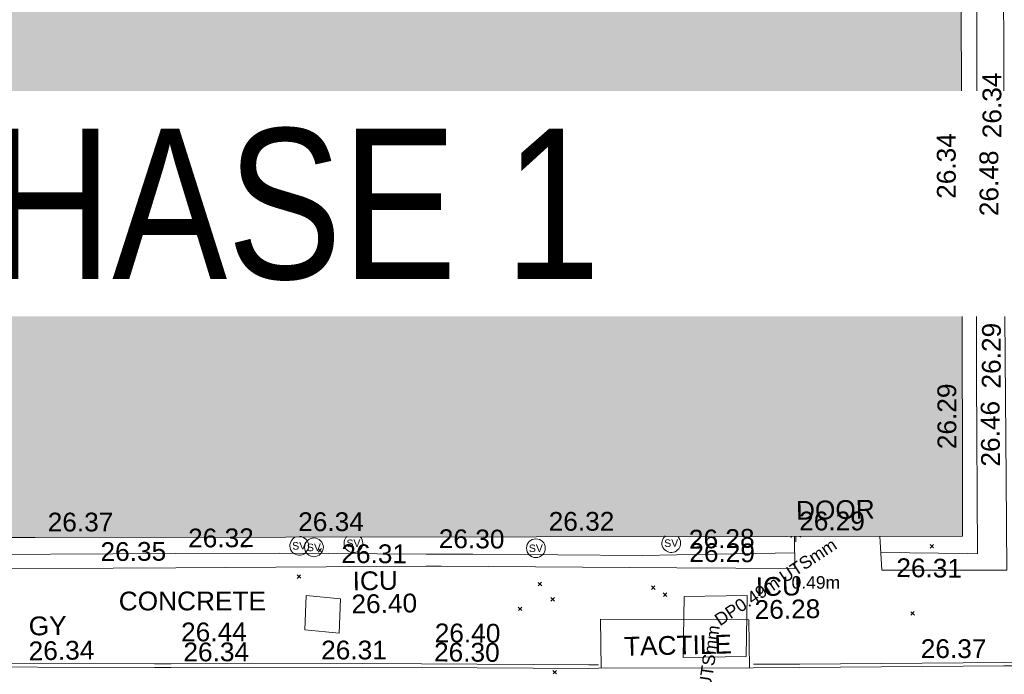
# Model space of a CAD drawing. Header units: millimetres. Extents: x -290717 to 520720, y -103372 to 287762.
# Tile 231 of 256: x 37369 to 57022, y -2553 to 10522. Entities that reach past the tile are written whole.
import ezdxf

# ---------------------------------------------------------------- set-up
doc = ezdxf.new("R2010")
doc.units = ezdxf.units.MM
doc.linetypes.add('IMPORT-UG_ELEC_LV_QLB2 _2_', pattern=[2700, 1500, -300.0000000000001, 0, -250, 150, -300.0000000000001, 0, -200])
doc.linetypes.add('IMPORT-UG_ELEC_STREET LIGHTING_QLB2 _2_', pattern=[2700, 1500, -300.0000000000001, 0, -250, 150, -300.0000000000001, 0, -200])
for name, color, linetype, lineweight, true_color in [('00_TOPO_LEVEL_FLOOR', 7, 'Continuous', 9, 0x666666), ('00_TOPO_SERV_STOP_VALVE', 7, 'Continuous', 9, 0x666666), ('00_UAV_BUILDING_OUTLINE', 5, 'Continuous', 9, 0x0000ff), ('00_UAV_CONCRETE', 9, 'Continuous', 9, 0x808080), ('00_UAV_INT_DOOR', 7, 'Continuous', 9, 0x7f4f3f), ('00_UAV_KERB_BOTTOM', 1, 'Continuous', 9, 0xff0000), ('00_UAV_KERB_TOP', 7, 'Continuous', 9, 0xa500a5), ('00_UAV_ROAD_MARKING_YELLOW_CONTINUOUS', 40, 'Continuous', 9, 0xffbf00), ('00_UAV_SERV_GULLY', 7, 'Continuous', 9, 0x5252a5), ('00_UAV_SERV_IC', 5, 'Continuous', 9, 0x0000ff), ('12333-PUM-2D-U-0001-C01 - Rev2_REVIT IMPORT_dwg', 7, 'Continuous', 9, 0x767676), ('A_RHA_Line', 7, 'Continuous', 9, 0x00a600), ('PUM-ELECTRIC-LV-QLB2', 1, 'IMPORT-UG_ELEC_LV_QLB2 _2_', 9, 0xff0000)]:
    doc.layers.add(name, color=color, linetype=linetype, lineweight=lineweight, true_color=true_color)
for name, color, linetype, lineweight in [('00_UAV_ROAD_EDGE', 7, 'Continuous', 9), ('00_UAV_SURFACE', 7, 'Continuous', 9), ('00_UAV_SURVEY_TEXT', 7, 'Continuous', 9), ('A_RHA_Detail', 7, 'Continuous', 9), ('A_RHA_Text', 7, 'Continuous', 9), ('GEN-TEXT', 7, 'Continuous', 9)]:
    doc.layers.add(name, color=color, linetype=linetype, lineweight=lineweight)
doc.styles.add('Arial Narrow', font='ARIALN.TTF', dxfattribs={"height": 3000})
doc.styles.add('Arial_1', font='arial.ttf', dxfattribs={"height": 250})
doc.styles.add('Swis721 Lt BT', font='swissl.ttf', dxfattribs={"height": 399.9999999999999})
doc.styles.add('Swis721 Lt BT_2', font='swissl.ttf', dxfattribs={"height": 375})

# ---------------------------------------------------------------- blocks, each defined once
blk = doc.blocks.new('12333-PUM-2D-U-0001-C01 - Rev2_REVIT IMPORT_dwg_MSL_Sluice_Valve_SYM-V119-Site Location Plan Existing')
at = {"layer": '00_TOPO_SERV_STOP_VALVE', "color": 254, "true_color": 0xcccccc}
for radius, start, end in [(500.0000000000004, 129.1034945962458, 359.9999999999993), (500.0000000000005, 359.9999999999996, 44.65670137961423)]:
    blk.add_arc((0, 0), radius, start, end, dxfattribs=at)
at = {"layer": '00_TOPO_SERV_STOP_VALVE', "insert": (0, 198.9876086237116), "char_height": 399.9999999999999, "width": 785.1100955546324, "attachment_point": 2, "line_spacing_factor": 1.005061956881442, "style": 'Swis721 Lt BT'}
blk.add_mtext('SV', dxfattribs=at)
blk = doc.blocks.new('12333-PUM-2D-U-0001-C01 - Rev2_REVIT IMPORT_dwg_MSL_Sluice_Valve_SYM-2077246-Site Location Plan Existing')
at = {"layer": '00_TOPO_SERV_STOP_VALVE', "color": 254, "true_color": 0xcccccc}
blk.add_circle((0, 0), 500.0000000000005, dxfattribs=at)
at = {"layer": '00_TOPO_SERV_STOP_VALVE', "insert": (0, 198.9876086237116), "char_height": 399.9999999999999, "width": 785.1100955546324, "attachment_point": 2, "line_spacing_factor": 1.005061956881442, "style": 'Swis721 Lt BT'}
blk.add_mtext('SV', dxfattribs=at)
blk = doc.blocks.new('12333-PUM-2D-U-0001-C01 - Rev2_REVIT IMPORT_dwg_MSL_Sluice_Valve_SYM-V120-Site Location Plan Existing')
at = {"layer": '00_TOPO_SERV_STOP_VALVE', "color": 254, "true_color": 0xcccccc}
for radius, start, end in [(500.0000000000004, 132.2070050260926, 359.9999999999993), (500.0000000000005, 359.9999999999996, 42.44873509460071)]:
    blk.add_arc((0, 0), radius, start, end, dxfattribs=at)
at = {"layer": '00_TOPO_SERV_STOP_VALVE', "insert": (0, 198.9876086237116), "char_height": 399.9999999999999, "width": 785.1100955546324, "attachment_point": 2, "line_spacing_factor": 1.005061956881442, "style": 'Swis721 Lt BT'}
blk.add_mtext('SV', dxfattribs=at)
blk = doc.blocks.new('12333-PUM-2D-U-0001-C01 - Rev2_REVIT IMPORT_dwg_MSL_Sluice_Valve_SYM-V121-Site Location Plan Existing')
at = {"layer": '00_TOPO_SERV_STOP_VALVE', "color": 254, "true_color": 0xcccccc}
for radius, start, end in [(500.0000000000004, 107.6690569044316, 359.9999999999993), (500.0000000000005, 359.9999999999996, 88.06324389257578)]:
    blk.add_arc((0, 0), radius, start, end, dxfattribs=at)
at = {"layer": '00_TOPO_SERV_STOP_VALVE', "insert": (0, 198.9876086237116), "char_height": 399.9999999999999, "width": 785.1100955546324, "attachment_point": 2, "line_spacing_factor": 1.005061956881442, "style": 'Swis721 Lt BT'}
blk.add_mtext('SV', dxfattribs=at)
blk = doc.blocks.new('12333-PUM-2D-U-0001-C01 - Rev2_REVIT IMPORT_dwg_MSL_FLlvl_SYM-V151-Site Location Plan Existing')
at = {"layer": '00_TOPO_LEVEL_FLOOR', "color": 254, "true_color": 0xcccccc}
blk.add_line((38.92611017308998, 0), (29.74710614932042, 0), dxfattribs=at)
blk = doc.blocks.new('12333-PUM-2D-U-0001-C01 - Rev2_REVIT IMPORT_dwg_MSL_FLlvl_SYM-V162-Site Location Plan Existing')
at = {"layer": '00_TOPO_LEVEL_FLOOR', "color": 254, "true_color": 0xcccccc}
blk.add_line((1.732587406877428e-11, -38.92611017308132), (8.662937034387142e-12, -16.79989051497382), dxfattribs=at)
blk = doc.blocks.new('12333-PUM-2D-U-0001-C01 - Rev2_REVIT IMPORT_dwg_MSL_Node_Linework-V186-Site Location Plan Existing')
at = {"layer": '00_UAV_INT_DOOR', "color": 9, "true_color": 0xd4c4bf}
for p, q in [((-429.8995779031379, -429.8995779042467), (-530.3860888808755, -530.3860888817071)), ((530.3860888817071, -530.3860888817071), (443.9196760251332, -443.9196760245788))]:
    blk.add_line(p, q, dxfattribs=at)
blk = doc.blocks.new('12333-PUM-2D-U-0001-C01 - Rev2_REVIT IMPORT_dwg_MGS62954_T2_Galway_ITM_3d_Rev1-2077680-Site Location Plan Existing')
at = {"layer": '00_UAV_CONCRETE', "color": 254, "true_color": 0xcccccc, "flags": 128}
for points in [[(533956493.1907822, 725554673.9320065), (533956520.6665001, 725553999.2555), (533959013.6665001, 725553955.2555001), (533959031.6478056, 725555775.3232448), (533959063.6665001, 725559016.2555001), (533959087.8507637, 725560774.8975872), (533959156.6026078, 725565774.4248832), (533959166.6665, 725566506.2555001)], [(533917432.5323352, 725554706.6849668), (533922431.584749, 725554610.3104591), (533923928.09, 725554581.4600002), (533927430.559494, 725554510.4473077), (533929600.09, 725554466.4600002), (533932429.7616088, 725554422.8559769), (533936998.09, 725554352.4600002), (533937429.1784731, 725554347.5968913), (533942428.7538965, 725554291.1966838), (533947428.3293201, 725554234.7964761), (533947724.0900001, 725554231.4600002), (533952426.8329117, 725554116.8726958), (533954783.09, 725554059.46), (533954791.6050242, 725554701.2333038)]]:
    blk.add_lwpolyline(points, dxfattribs=at)
at = {"layer": '00_UAV_KERB_BOTTOM', "color": 254, "true_color": 0xcccccc, "flags": 128}
for points in [[(533917302.0606084, 725552664.2576312), (533918335.4952061, 725552651.9448441), (533922301.6545817, 725552627.0879918), (533922324.4952061, 725552626.9448442), (533926395.4952061, 725552573.9448441), (533927301.2151211, 725552563.0029615), (533930451.495206, 725552524.9448441), (533932300.4082241, 725552480.1457196), (533932886.4952061, 725552465.9448441), (533936709.495206, 725552412.9448442), (533937299.7493207, 725552401.2644947), (533941969.0902098, 725552308.8644043), (533942298.7739195, 725552303.7081382), (533946125.0902098, 725552243.8644043), (533947297.8185298, 725552216.5916526), (533950640.0902098, 725552138.8644043), (533950832.1882188, 725552136.2623162)], [(533953924.1211041, 725552094.3801457), (533954848.0902098, 725552081.8644041), (533958923.8042533, 725552041.9597719), (533959342.09021, 725552037.8644042), (533963119.09021, 725551938.8644042), (533963920.3958126, 725551916.7353251), (533966559.0902098, 725551843.8644042)]]:
    blk.add_lwpolyline(points, dxfattribs=at)
at = {"layer": '00_UAV_KERB_TOP', "color": 254, "true_color": 0xcccccc, "flags": 128}
for points in [[(533917306.081608, 725552734.2146914), (533918336.1315357, 725552721.9422307), (533922305.6761367, 725552697.0641624), (533922325.1701861, 725552696.9419886), (533926396.4064528, 725552643.9389127), (533927305.2365643, 725552632.9594631), (533930452.7658529, 725552594.9346017), (533932304.4290925, 725552550.0688393), (533932887.8282167, 725552535.9330904), (533936710.672859, 725552482.9352446), (533937303.7704358, 725552471.1986265), (533941970.3300177, 725552378.8535745), (533942302.7951381, 725552373.6538072), (533946126.4512976, 725552313.8516775), (533947301.8394302, 725552286.5170699), (533950641.3780272, 725552208.8533815), (533950832.251515, 725552206.2678806)], [(533953923.3615538, 725552164.3968555), (533954848.906929, 725552151.8597629), (533958923.0446309, 725552111.9705642), (533959343.3500372, 725552107.8554244), (533963120.9734919, 725552008.8390831), (533963919.6375794, 725551986.7829528), (533966561.0226127, 725551913.8377264)]]:
    blk.add_lwpolyline(points, dxfattribs=at)
at = {"layer": '00_UAV_ROAD_EDGE', "color": 254, "true_color": 0xcccccc}
blk.add_line((533950832.1882188, 725552136.2623162), (533953924.1211041, 725552094.3801455), dxfattribs=at)
at = {"layer": '00_UAV_SERV_IC', "color": 254, "true_color": 0xcccccc}
for p, q in [((533944982.4000001, 725553006.6), (533945020.5000002, 725553692.4000002)), ((533945020.5000002, 725553692.4000002), (533945706.3, 725553616.2000002)), ((533945706.3, 725553616.2000002), (533945668.2, 725552930.4)), ((533952526.2, 725552320.8000001), (533952564.3000001, 725553540)), ((533952564.3000001, 725553540), (533953821.6000001, 725553540)), ((533953783.5000001, 725552320.8000001), (533953821.6000001, 725553540)), ((533944982.4000001, 725553006.6), (533945668.2, 725552930.4)), ((533953783.5000001, 725552320.8000001), (533952526.2, 725552320.8000001))]:
    blk.add_line(p, q, dxfattribs=at)
at = {"layer": '00_UAV_SURFACE', "color": 254, "true_color": 0xcccccc, "flags": 128}
for points in [[(533958704.1980001, 725569084.7465), (533958621.198, 725565667.7465001), (533958595.8954318, 725564086.530612), (533958556.1980001, 725561605.7465), (533958501.6303162, 725559087.6475219), (533958474.1980001, 725557821.7465001), (533958434.6065, 725554293.2255001), (533958229.8860841, 725554299.1025137), (533956506.4405773, 725554348.5783428)], [(533917438.8976308, 725555033.7020375), (533922436.7749314, 725554918.8900872), (533922586.0899999, 725554915.4600002), (533927436.2023497, 725554845.7227634), (533931210.09, 725554791.4600002), (533932435.4093924, 725554760.4445615), (533937057.09, 725554643.46), (533937433.8755319, 725554638.7078413), (533942433.3806098, 725554575.652229), (533944510.0899999, 725554549.4600003), (533947432.2966648, 725554478.9045137), (533948360.8760306, 725554456.4843441), (533951758.0899999, 725554374.4600002), (533952430.996173, 725554373.9198035), (533954787.2371439, 725554372.0282568)], [(533950883.5061946, 725552135.567182), (533950885.9930544, 725553116.4740382), (533953847.888122, 725553049.6056396), (533953847.6839641, 725552095.4155346)]]:
    blk.add_lwpolyline(points, dxfattribs=at)
for name, p, xscale, yscale, zscale in [('12333-PUM-2D-U-0001-C01 - Rev2_REVIT IMPORT_dwg_MSL_FLlvl_SYM-V151-Site Location Plan Existing', (533958105.6665001, 725561876.2555001), 4.94, 4.94, 4.94), ('12333-PUM-2D-U-0001-C01 - Rev2_REVIT IMPORT_dwg_MSL_Sluice_Valve_SYM-V121-Site Location Plan Existing', (533944902.0899999, 725554687.4600002), 0.375, 0.375, 0.375), ('12333-PUM-2D-U-0001-C01 - Rev2_REVIT IMPORT_dwg_MSL_Sluice_Valve_SYM-2077246-Site Location Plan Existing', (533945195.0899999, 725554651.4600002), 0.375, 0.375, 0.375), ('12333-PUM-2D-U-0001-C01 - Rev2_REVIT IMPORT_dwg_MSL_Sluice_Valve_SYM-V120-Site Location Plan Existing', (533945985.0899999, 725554719.46), 0.375, 0.375, 0.375), ('12333-PUM-2D-U-0001-C01 - Rev2_REVIT IMPORT_dwg_MSL_Sluice_Valve_SYM-2077246-Site Location Plan Existing', (533949624.09, 725554556.4600002), 0.375, 0.375, 0.375), ('12333-PUM-2D-U-0001-C01 - Rev2_REVIT IMPORT_dwg_MSL_Sluice_Valve_SYM-V119-Site Location Plan Existing', (533952327.09, 725554611.4600002), 0.375, 0.375, 0.375), ('12333-PUM-2D-U-0001-C01 - Rev2_REVIT IMPORT_dwg_MSL_Node_Linework-V186-Site Location Plan Existing', (533954814.09, 725554783.8640001), 0.19, 0.19, 0.19), ('12333-PUM-2D-U-0001-C01 - Rev2_REVIT IMPORT_dwg_MSL_FLlvl_SYM-V162-Site Location Plan Existing', (533954814.09, 725554783.8640001), 4.94, 4.94, 4.94)]:
    blk.add_blockref(name, p, dxfattribs=dict(xscale=xscale, yscale=yscale, zscale=zscale))
at = {"layer": '00_UAV_BUILDING_OUTLINE', "color": 251, "true_color": 0x666666, "char_height": 375, "width": 1495.902363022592, "attachment_point": 1, "line_spacing_factor": 1.005061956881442, "style": 'Swis721 Lt BT_2'}
for s, insert, rotation in [('26.34', (533957750.0150381, 725561393.4181601), 89.1319485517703), ('26.29', (533957674.2699117, 725556394.2398202), 89.13194854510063), ('26.37', (533939893.1816708, 725555435.5661966), 359.08078984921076), ('26.34', (533944892.4716879, 725555355.3544866), 359.08078984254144), ('26.32', (533949891.7617047, 725555275.1427767), 359.08078984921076), ('26.29', (533954891.0517218, 725555194.9310668), 359.08078984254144)]:
    blk.add_mtext(s, dxfattribs=dict(at, insert=insert, rotation=rotation))
at = {"layer": '00_UAV_CONCRETE', "color": 251, "true_color": 0x666666, "char_height": 375, "width": 1495.902363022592, "attachment_point": 1, "line_spacing_factor": 1.005061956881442, "style": 'Swis721 Lt BT_2'}
for s, insert, rotation in [('26.48', (533958596.1055676, 725561031.683542), 89.21213706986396), ('26.46', (533958538.9121112, 725556030.2034128), 89.43396645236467), ('26.35', (533940936.0716226, 725554826.5790275), 359.35367375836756), ('26.31', (533945743.5409512, 725554703.2621312), 358.8258838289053), ('26.29', (533952688.8219444, 725554605.8656521), 358.60420393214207)]:
    blk.add_mtext(s, dxfattribs=dict(at, insert=insert, rotation=rotation))
at = {"layer": '00_UAV_INT_DOOR', "color": 251, "true_color": 0x666666, "insert": (533954827.9128496, 725555407.2974412), "char_height": 375, "width": 1790.333939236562, "attachment_point": 1, "line_spacing_factor": 1.005061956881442, "style": 'Swis721 Lt BT_2'}
blk.add_mtext('DOOR', dxfattribs=at)
at = {"layer": '00_UAV_KERB_BOTTOM', "color": 251, "true_color": 0x666666, "char_height": 375, "width": 1495.902363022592, "attachment_point": 1, "line_spacing_factor": 1.005061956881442, "style": 'Swis721 Lt BT_2'}
for s, insert, rotation in [('26.34', (533942556.4878116, 725552794.9676569), 359.1039648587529), ('26.30', (533947559.2648076, 725552705.8750148), 358.66778014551)]:
    blk.add_mtext(s, dxfattribs=dict(at, insert=insert, rotation=rotation))
at = {"layer": '00_UAV_KERB_TOP', "color": 251, "true_color": 0x666666, "char_height": 375, "width": 1495.902363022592, "attachment_point": 1, "line_spacing_factor": 1.005061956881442, "style": 'Swis721 Lt BT_2'}
for s, insert, rotation in [('26.44', (533942516.968405, 725553194.6199018), 359.1039648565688), ('26.40', (533947580.1269719, 725553088.7120758), 358.66778014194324), ('26.37', (533957273.7530124, 725552605.4266524), 358.8939624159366)]:
    blk.add_mtext(s, dxfattribs=dict(at, insert=insert, rotation=rotation))
at = {"layer": '00_UAV_ROAD_MARKING_YELLOW_CONTINUOUS', "color": 251, "true_color": 0x666666, "insert": (533945306.367099, 725552785.7575665), "char_height": 375, "width": 1495.902363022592, "attachment_point": 1, "rotation": 359.00634286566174, "line_spacing_factor": 1.005061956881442, "style": 'Swis721 Lt BT_2'}
blk.add_mtext('26.31', dxfattribs=at)
at = {"layer": '00_UAV_SERV_GULLY', "color": 251, "true_color": 0x666666, "char_height": 375, "attachment_point": 1, "line_spacing_factor": 1.005061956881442, "style": 'Swis721 Lt BT_2'}
for s, insert, width in [('GY', (533939475.6790336, 725553365.5684978), 821.5590755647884), ('26.34', (533939465.0830563, 725552867.8817788), 1495.902363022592)]:
    blk.add_mtext(s, dxfattribs=dict(at, insert=insert, width=width))
at = {"layer": '00_UAV_SERV_IC', "color": 251, "true_color": 0x666666, "char_height": 375, "attachment_point": 1, "line_spacing_factor": 1.005061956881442, "style": 'Swis721 Lt BT_2'}
for s, insert, width in [('ICU', (533945955.2695878, 725554151.8572913), 1021.012723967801), ('ICU', (533953999.0842782, 725553898.2450806), 1021.012723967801), ('26.40', (533945923.6097291, 725553693.0990357), 1495.902363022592), ('26.28', (533953967.4244195, 725553439.486825), 1495.902363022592)]:
    blk.add_mtext(s, dxfattribs=dict(at, insert=insert, width=width))
at = {"layer": '00_UAV_SURFACE', "color": 251, "true_color": 0x666666, "char_height": 375, "width": 1495.902363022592, "attachment_point": 1, "line_spacing_factor": 1.005061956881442, "style": 'Swis721 Lt BT_2'}
for s, insert, rotation in [('26.34', (533958681.3301455, 725562587.7722192), 89.08323293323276), ('26.29', (533958578.6376326, 725557591.4833744), 88.75858384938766), ('26.32', (533942689.6062507, 725555067.6896111), 359.2774026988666), ('26.30', (533947694.1774593, 725554967.9554454), 358.6168855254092), ('26.28', (533952681.3936535, 725554868.9485565), 359.95400401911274), ('26.31', (533956815.6681192, 725554230.2523249), 358.3556324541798)]:
    blk.add_mtext(s, dxfattribs=dict(at, insert=insert, rotation=rotation))
at = {"layer": '00_UAV_SURVEY_TEXT', "color": 251, "true_color": 0x666666, "char_height": 375, "attachment_point": 1, "line_spacing_factor": 1.005061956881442, "style": 'Swis721 Lt BT_2'}
for s, insert, width, rotation in [('CONCRETE', (533941283.933983, 725553833.9493718), 3286.236302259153, 359.06655376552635), ('TACTILE', (533951347.2031193, 725552752.4264635), 2341.205920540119, 0.2860553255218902)]:
    blk.add_mtext(s, dxfattribs=dict(at, insert=insert, width=width, rotation=rotation))
blk = doc.blocks.new('12333-PUM-2D-U-0001-C01 - Rev2_REVIT IMPORT_dwg-1620468-Site Location Plan Existing')
at = {"layer": 'GEN-TEXT', "color": 253, "true_color": 0xaaaaaa}
for p, q in [((304197.9948137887, -61300.71151768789), (304268.7054919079, -61230.00083956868)), ((304268.7054919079, -61300.71151768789), (304197.9948137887, -61230.00083956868)), ((316411.9948138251, -61431.71151774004), (316482.7054919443, -61361.00083962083)), ((316482.7054919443, -61431.71151774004), (316411.9948138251, -61361.00083962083)), ((303769.9948138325, -61816.71151774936), (303840.7054919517, -61746.00083963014)), ((303840.7054919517, -61816.71151774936), (303769.9948138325, -61746.00083963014)), ((308576.9948138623, -62051.71151773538), (308647.7054919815, -61981.00083961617)), ((308647.7054919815, -62051.71151773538), (308576.9948138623, -61981.00083961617)), ((310836.9948138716, -62162.71151776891), (310907.7054919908, -62092.0008396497)), ((310907.7054919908, -62162.71151776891), (310836.9948138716, -62092.0008396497)), ((308825.9948138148, -62358.71151776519), (308896.705491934, -62288.00083964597)), ((308896.705491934, -62358.71151776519), (308825.9948138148, -62288.00083964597)), ((311070.9948138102, -62305.71151769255), (311141.7054919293, -62235.00083957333)), ((311141.7054919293, -62305.71151769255), (311070.9948138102, -62235.00083957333)), ((308172.9948137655, -62537.71151776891), (308243.7054918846, -62467.00083964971)), ((308243.7054918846, -62537.71151776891), (308172.9948137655, -62467.00083964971)), ((316003.994813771, -62766.71151770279), (316074.7054918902, -62696.00083958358)), ((316074.7054918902, -62766.71151770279), (316003.994813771, -62696.00083958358)), ((308842.9948138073, -63815.71151770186), (308913.7054919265, -63745.00083958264)), ((308913.7054919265, -63815.71151770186), (308842.9948138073, -63745.00083958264))]:
    blk.add_line(p, q, dxfattribs=at)
blk.add_blockref('12333-PUM-2D-U-0001-C01 - Rev2_REVIT IMPORT_dwg_MGS62954_T2_Galway_ITM_3d_Rev1-2077680-Site Location Plan Existing', (-533641079.6498471, -725615854.3561786))
at = {"layer": 'PUM-ELECTRIC-LV-QLB2', "char_height": 250, "attachment_point": 2, "line_spacing_factor": 0.9417779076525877, "style": 'Arial_1'}
for s, insert, width, rotation in [('DP0.49m UTSmm', (313249.1241610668, -61951.67233307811), 3379.071464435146, 32.57573647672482), ('0.49m', (314121.7990783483, -61953.8601295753), 1160.025439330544, 358.836994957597), ('DP0.49m UTSmm', (311716.9799237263, -64278.50860077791), 3379.071464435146, 80.84198246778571)]:
    blk.add_mtext(s, dxfattribs=dict(at, insert=insert, width=width, rotation=rotation))

msp = doc.modelspace()

# ---------------------------------------------------------------- hatches: boundary and pattern name
at = {"layer": 'A_RHA_Detail', "true_color": 0xc0c0c0}
h = msp.add_hatch(color=9, dxfattribs=at)
h.paths.add_polyline_path([(-80880.60083898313, -68502.79057078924), (-80400.86592458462, -68483.4150911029), (-80400.86592458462, -62984.64684182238), (-24474.85765180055, -63009.32043784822), (-24456.14471274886, -50840.30023854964), (-36622.55041054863, -50831.65104346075), (-36622.5504104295, -44228.57792609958), (-50959.05265825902, -44213.68205212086), (-50959.05265825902, -42573.78171509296), (-54563.93258049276, -42571.21897729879), (-54565.69773355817, -45054.17447471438), (-92408.82109324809, -45027.27149617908), (-92411.78875845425, -49201.74309219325), (-100061.9988811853, -49201.74309219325), (-100052.221444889, -64852.82557835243), (-86120.90825231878, -64852.82557835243), (-86092.16626519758, -62957.90041523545), (-84861.10047611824, -62957.90041520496), (-84854.79054275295, -68240.10973718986), (-80870.60226895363, -68240.10973718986)])
h.paths.add_polyline_path([(-137238.9269955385, -68461.93840922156), (-132719.7426408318, -68433.06336920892), (-132847.0731201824, -62850.0428228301), (-130454.6837966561, -62916.63108081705), (-130498.2830220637, -61355.8539363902), (-117581.136331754, -61423.42893434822), (-117492.3908565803, -49183.91309186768), (-125136.5200282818, -49178.47881939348), (-125133.5727033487, -45032.61887132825), (-163007.1824077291, -45005.69421944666), (-163007.1824077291, -44090.29634113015), (-163123.8521375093, -44090.21339942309), (-163122.6389897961, -42383.751842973), (-166563.8543420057, -42383.75184295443), (-166565.0349082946, -44044.3982420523), (-193158.4656786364, -44025.49275802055), (-193195.152889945, -62863.6565097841), (-137269.7106414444, -62916.63108078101), (-137254.3708868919, -65679.90523788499)])
h.paths.add_polyline_path([(120310.9497607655, -32334.2823016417), (120312.4652266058, -31610.73011961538), (133451.2244789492, -31638.24899384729), (133469.2230092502, -19717.98315777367), (121295.7536929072, -19692.48606427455), (121319.8434528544, -8190.941560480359), (112277.0825929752, -8172.001674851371), (112263.1769726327, -14811.12345451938), (78285.85310969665, -14739.95861435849), (78292.82277619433, -8167.077575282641), (76545.55099677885, -8163.40371230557), (69355.76844230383, -8152.931592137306), (69353.66597202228, -9156.746357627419), (68372.60878942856, -9154.691552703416), (68372.60878942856, -13705.52853212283), (69333.72334743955, -13707.54156767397), (69325.07112544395, -16249.53369225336), (66623.4489111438, -16249.53369225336), (66619.79243932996, -17995.29925522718), (65989.07757491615, -17995.29925522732), (65985.44262769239, -19730.78799479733), (57152.23993372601, -19712.28702423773), (57127.42535098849, -31559.89461998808), (70277.87165423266, -31587.43801817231), (70277.87165428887, -32271.74147154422), (78263.96947906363, -32285.12944888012), (78266.62669288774, -31019.79372153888), (112335.8856506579, -31091.15111856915), (112335.8856506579, -32317.57330550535), (119781.4233959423, -32333.17321910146)])
h.paths.add_polyline_path([(7503.71740934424, -1791.43926322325), (15482.43097389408, -674.0213230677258), (15484.0826184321, 148.1327206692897), (56188.28042539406, 205.5276654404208), (56155.8432600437, 14338.31663138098), (18016.62665932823, 14236.4814953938), (17967.9025208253, 34313.18372075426), (21727.10644861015, 34324.06926249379), (21708.9097307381, 40608.10218319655), (18009.66447156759, 40608.10218325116), (17995.54603703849, 45483.75063445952), (9770.084212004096, 45420.63294734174), (3966.216019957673, 45443.14492469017), (3984.771235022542, 14176.56786831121), (1023.062455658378, 14176.56786840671), (-276.5134647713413, 14190.52623465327), (-231.6790044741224, 5976.811441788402), (-226.4491536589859, 193.7444677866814), (1220.250839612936, 179.5999159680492), (7477.609307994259, 143.2867556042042), (7488.638446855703, -674.0213230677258)])
h.paths.add_polyline_path([(77755.59663317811, 53.47451145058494), (77729.51881611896, 1699.844979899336), (94464.47132486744, 1659.976083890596), (94606.37913471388, 17991.39023626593), (88810.41901146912, 18015.03260816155), (88799.89418497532, 14436.74271609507), (69413.88950349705, 14457.87738898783), (69377.35724448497, 99.62816357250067), (70760.85642036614, 92.0068082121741)])
h.paths.add_polyline_path([(61252.12079698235, 46453.95617369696), (105774.7348988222, 46472.68783510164), (105768.2642197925, 61852.61234310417), (92285.13876306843, 61852.61234310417), (92308.59670397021, 65784.30757142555), (96107.46680002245, 65767.6044524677), (96059.6808111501, 75209.20847378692), (101084.8427276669, 75071.88872768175), (104988.0046543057, 74765.36560410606), (108403.6894220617, 74363.84089439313), (112009.2703903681, 73787.25420864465), (115645.3524814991, 73049.69667210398), (116890.8108050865, 72761.69136255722), (120208.9929832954, 71893.18353872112), (120865.241739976, 71703.68487155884), (124135.6329505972, 70669.67317909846), (127435.6253142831, 69480.50055823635), (127820.4368655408, 69394.93141813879), (128274.3081769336, 69331.69585757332), (128731.879114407, 69306.66104520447), (129189.9401456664, 69320.00258265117), (129645.2782985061, 69371.62688830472), (130094.6997111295, 69461.17185607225), (130535.0520071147, 69588.00939078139), (130963.2464342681, 69751.2498188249), (131376.279516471, 69949.74812593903), (131771.254123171, 70182.11198906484), (132162.5575600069, 70460.54046602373), (132496.0921582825, 70741.69081117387), (132820.8713676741, 71064.98072578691), (133117.4593294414, 71414.31364276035), (133383.77568926, 71787.23923958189), (133616.5473239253, 72178.53728446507), (133817.1647262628, 72590.54524901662), (133982.6025969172, 73017.89547517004), (134111.7005086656, 73457.59040804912), (134203.5529320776, 73906.545904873), (134257.5155882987, 74361.61286220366), (134272.5462649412, 74819.59931534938), (134250.5259874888, 75277.29281749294), (134189.6227572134, 75731.48297750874), (134090.9274700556, 76178.98397761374), (133955.1324028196, 76616.65691996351), (133783.1900598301, 77041.4318434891), (133576.3064937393, 77450.3292564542), (133335.9328436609, 77840.48103831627), (133063.7551572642, 78209.15055536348), (132761.6825665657, 78553.75185442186), (132431.8338935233, 78871.86780505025), (132076.5227904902, 79161.26705200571), (131698.2415079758, 79419.91966864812), (131299.6434187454, 79646.01139199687), (131093.5942456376, 79746.34209763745), (132146.0467355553, 83110.22226149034), (122787.763295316, 86282.54285521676), (121604.3555410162, 82800.35918872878), (117095.9864226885, 83870.84033788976), (116841.9598400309, 83526.35449576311), (116120.5435466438, 91221.9361197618), (110237.7341284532, 91274.27491024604), (110194.3680786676, 90435.39030217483), (104988.0046543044, 90486.49901569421), (104973.2761846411, 94309.82427956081), (103746.1314668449, 94309.82427962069), (103839.9937121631, 122852.1474272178), (96365.09202303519, 122931.9599471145), (96350.3400238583, 123952.416858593), (104555.5505249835, 123902.1925258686), (104607.3234457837, 120248.5396157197), (125502.5015002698, 120134.193340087), (125662.0200253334, 137657.3796883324), (114479.5865733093, 137699.2256881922), (114382.3062641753, 129149.9458158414), (104644.1590035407, 129187.997507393), (104577.9931702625, 126217.3903165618), (101184.4926405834, 126159.1566967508), (101264.6166812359, 135959.2655565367), (89967.23177303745, 135988.8856164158), (89927.63362986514, 125823.6463181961), (93630.53562299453, 125840.7948842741), (93580.6568888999, 122931.9599471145), (88697.38835373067, 122904.7310127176), (88679.38989541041, 95739.0914377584), (86378.25848993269, 95739.0914377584), (86378.18187189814, 96178.10083375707), (83279.5074328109, 96200.92083330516), (83273.62493422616, 95735.74732136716), (70169.67509616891, 95733.22421950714), (70166.2684274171, 96272.07409350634), (66674.99731291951, 96257.14073659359), (66654.74538556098, 95755.71092140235), (65784.77231076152, 95755.71092140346), (65887.65094981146, 117470.6305650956), (53473.34271625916, 117487.9046429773), (53434.44066306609, 98570.4634906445), (40649.41626913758, 98570.46349066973), (40610.16711556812, 94406.01479082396), (38853.82372865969, 94410.36303444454), (38848.65589191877, 89463.65332732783), (40612.46601909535, 89518.45976927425), (40665.38257359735, 86257.73741131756), (38372.19584673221, 86305.7230928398), (38369.79373532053, 76901.0507917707), (50937.95125076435, 76944.40198877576), (50922.88567283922, 74598.78180893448), (56484.90611318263, 74588.85093774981), (56484.9061131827, 75194.85181998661), (92465.40372273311, 75233.02581663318), (92645.92783659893, 71766.64845097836), (89810.5550181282, 69362.83965827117), (85313.16173971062, 69360.94750424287), (85313.16173971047, 66907.40508090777), (75210.14498260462, 66903.15451592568), (75210.14498260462, 63815.70944554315), (70819.40014306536, 63815.70999204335), (70819.21601502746, 64253.35708063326), (69456.8341568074, 64253.35708063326), (69455.71957374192, 66901.99623168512), (61303.3285675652, 66898.56680686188), (61304.56054652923, 63970.32021231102), (70500.41048205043, 63970.32021223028), (70500.40885431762, 61852.59006210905), (61245.64388480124, 61848.69637492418), (61252.12079698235, 46455.07044720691)])
h.paths.add_polyline_path([(-17153.16561239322, 48569.32684293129), (-17153.16561227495, 60770.38083690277), (-29362.88357762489, 60774.7042869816), (-29362.88357762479, 67399.20394583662), (-43507.25361058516, 67405.01911302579), (-43488.53133082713, 69093.07334179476), (-45766.41866234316, 69109.32868391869), (-45794.34620035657, 67405.01911302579), (-47272.11273197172, 67404.21245453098), (-47272.44887636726, 66454.91798912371), (-86004.56386335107, 66468.6329952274), (-86006.66970790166, 60521.58362724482), (-92662.8772251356, 60521.58362724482), (-92666.53762789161, 50184.35611936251), (-79752.016597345, 50179.78302554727), (-79752.016597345, 48591.49323813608), (-17157.71631240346, 48569.32845421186)])
h.paths.add_polyline_path([(-201056.4185879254, 48628.75479108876), (-138377.9751621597, 48634.64535782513), (-138377.9751621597, 50133.28202330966), (-125467.710581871, 50134.49533928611), (-125468.6909603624, 60566.19036866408), (-132186.8595615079, 60565.86652591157), (-132187.4203588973, 66533.01978768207), (-170643.3098734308, 66805.61809689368), (-170643.3098732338, 67738.78475851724), (-200340.0100486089, 67488.93693767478), (-200348.7175167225, 60827.7802510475), (-201057.5650552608, 60827.71357562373), (-201056.6510294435, 51102.0431337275)])
h.paths.add_polyline_path([(-240051.5126725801, 54769.1949116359), (-239444.4902595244, 54811.10754483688), (-239186.5396225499, 54841.92927608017), (-238764.8191578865, 54940.98166103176), (-238382.4735933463, 55122.46891391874), (-237990.3402229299, 55354.87497237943), (-237269.2031026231, 55936.21514997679), (-237030.2712443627, 56228.66101920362), (-236793.0039600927, 56569.31473977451), (-236554.5880579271, 57004.26389721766), (-236432.7219585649, 57267.46508911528), (-236300.0815274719, 57753.26239002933), (-236250.7285154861, 58017.17885687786), (-236235.6490610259, 58516.21786795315), (-236233.2538430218, 58987.85640057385), (-236213.702979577, 59823.48083772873), (-236363.8287856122, 59820.8603820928), (-236634.0279869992, 60698.06075831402), (-236391.9547756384, 61432.1972634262), (-236225.4740089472, 61435.10319604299), (-236201.6036570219, 62637.68779599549), (-232563.5271750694, 62639.28734435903), (-232563.5271750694, 63049.03842407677), (-232732.1945866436, 63049.15302221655), (-232860.1521278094, 63457.9589027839), (-232731.6068089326, 63914.24862701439), (-232560.8209657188, 63914.24862701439), (-232521.9864006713, 70597.99604498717), (-240628.6947850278, 70598.85496274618), (-240629.7923196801, 72350.98321581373), (-246412.6011213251, 72347.36085937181), (-246412.6011213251, 70616.45923939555), (-254449.5805725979, 70618.60952619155), (-254454.637144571, 70754.06491724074), (-254469.7140363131, 73191.6627625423), (-263883.2532625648, 73267.83063692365), (-263902.4181505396, 68260.74348557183), (-263714.8217520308, 68259.82096576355), (-263552.9672900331, 67819.6543439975), (-263719.0883117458, 67392.20684197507), (-263913.629869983, 67392.20684288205), (-263956.7001914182, 58633.76423459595), (-260181.1963171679, 58611.22607638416), (-260192.3146984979, 56354.25111578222), (-257184.684388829, 56339.46086010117), (-257213.4419958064, 57092.93866025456), (-257338.5163846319, 57093.27331227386), (-257471.0109295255, 57531.7457231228), (-257338.5163845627, 58062.22513700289), (-257203.4956297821, 58064.06881293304), (-257173.5751889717, 58598.54056827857), (-256478.2273617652, 58575.27357918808), (-256478.2273617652, 58788.51859477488), (-256013.0091299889, 58911.92701537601), (-255397.0786589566, 58780.99767608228), (-255397.0786664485, 58595.98242230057), (-243809.8853614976, 58585.92793205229), (-243805.3570672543, 58352.04527760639), (-243740.9394682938, 57884.52572396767), (-243619.083060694, 57421.84877501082), (-243424.3877541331, 56943.65915328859), (-243247.1437899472, 56608.24157716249), (-243003.0710577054, 56249.99021479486), (-242732.2093200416, 55932.75703086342), (-242371.7230179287, 55603.12658814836), (-242141.2551255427, 55424.88676771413), (-241804.9643038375, 55216.88439829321), (-241529.464082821, 55077.02869058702), (-241100.6275144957, 54917.18295005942), (-240836.2134980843, 54840.82833179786), (-240453.4486196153, 54788.6078413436), (-240203.3756532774, 54776.52967577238)])
h.paths.add_polyline_path([(40276.69022620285, 59895.3641775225), (40328.62676026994, 69196.9439153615), (36588.99968782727, 69217.82459101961), (36619.46637569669, 74674.25962431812), (32264.36460075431, 74687.02318924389), (32233.48293864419, 69156.26826309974), (11916.69390488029, 69269.70959690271), (11966.66200108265, 78218.75165977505), (29087.50901742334, 78123.15526811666), (29143.44567202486, 88141.13700481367), (15719.34879623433, 88216.09212957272), (15732.60379610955, 90589.99788900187), (4594.294101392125, 90652.19003492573), (4525.129359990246, 78265.12250452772), (10096.76365550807, 78234.01258734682), (10077.43887221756, 74773.03821913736), (4547.641142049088, 74803.91453678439), (4465.579974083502, 60107.16002351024), (19125.89094757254, 60025.30234268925), (19139.86249371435, 62527.53804648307), (31738.59196305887, 62457.19146407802), (31724.55430855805, 59943.11609818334), (38369.79364222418, 59906.01157297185)])
h.paths.add_polyline_path([(-246083.0241259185, 72334.29150213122), (-246083.0594797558, 72334.30275087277), (-246208.2905500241, 72334.29150213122)])
h.paths.add_polyline_path([(-114575.3004830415, 112178.0758696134), (-114575.3246436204, 112178.0758696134), (-114707.2752166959, 115801.5811617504)])
h.paths.add_polyline_path([(-154699.9178766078, 101760.4080976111), (-114382.0503338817, 101776.0542915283), (-114382.0503338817, 106926.936016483), (-113755.641395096, 106927.1791078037), (-113757.5507412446, 111847.2721532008), (-114431.6837526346, 111847.2721532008), (-114431.8098651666, 112178.075869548), (-114575.3004830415, 112178.0758696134), (-114578.9984943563, 121707.2390834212), (-123056.9849702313, 121707.2390834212), (-123068.8201032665, 156452.7036899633), (-119381.2340625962, 156454.1347343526), (-119381.2340625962, 160165.8603541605), (-115501.031452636, 160167.3661472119), (-115503.3750945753, 166206.5793118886), (-132411.7987151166, 166599.6604729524), (-132411.8243306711, 166665.6603411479), (-135275.0124468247, 166664.5489553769), (-135275.0124468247, 166628.1883102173), (-135911.3205077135, 166628.1944503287), (-135911.3479256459, 166352.1604668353), (-152521.1633846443, 166345.7145607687), (-152518.3680955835, 159142.6836790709), (-150699.3133726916, 159117.9265656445), (-150755.6690356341, 122560.6912032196), (-151059.2005266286, 122560.6912032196), (-151061.0981347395, 121302.4374931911), (-154138.3148337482, 121372.6012653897), (-154138.3148337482, 121865.183451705), (-154704.3888425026, 121867.2611370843), (-154688.5451973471, 119352.3937021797), (-154745.5933227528, 119352.3715636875), (-154745.5763474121, 118722.1532660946), (-160794.1544526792, 118748.744283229), (-160794.1544527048, 119410.5425977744), (-163852.1622693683, 119422.408321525), (-163855.0715294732, 118762.2003111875), (-167568.6765459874, 118778.5256058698), (-166634.6619849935, 124395.1277019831), (-166843.6206842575, 124471.2090400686), (-167568.6765459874, 124707.6250904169), (-168028.2173235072, 124841.3808643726), (-168630.5006276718, 124991.3056740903), (-169238.2056070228, 125117.4693074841), (-169850.3952285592, 125219.6772877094), (-170466.1255403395, 125297.7720169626), (-171089.1102599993, 125351.8553033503), (-171704.4065937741, 125381.1774254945), (-172325.0479971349, 125386.3595015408), (-172782.2248668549, 125374.5832363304), (-173401.7764236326, 125337.4554476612), (-174019.3926983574, 125276.0328036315), (-174634.1213722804, 125190.4100127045), (-175245.0145766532, 125080.7190996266), (-176047.1958093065, 124895.7675261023), (-176665.4852587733, 124724.7228134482), (-177045.3001228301, 124609.1129151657), (-177631.5127793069, 124405.2077276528), (-176665.4852586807, 118818.5158793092), (-177558.9402083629, 118822.4435769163), (-177662.2853368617, 125263.4341236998), (-176365.3912352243, 126542.9270807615), (-159462.2970490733, 126319.9103917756), (-157057.7396790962, 128609.0850976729), (-157060.6673204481, 136153.1661957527), (-158638.8016610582, 137740.2441626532), (-159352.3735831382, 137740.2441626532), (-161634.4140635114, 140201.1078539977), (-168727.9404946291, 140256.8191147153), (-171035.0401162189, 137942.884730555), (-174184.1459014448, 137942.884730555), (-176460.1168228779, 140292.2858551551), (-177341.68569345, 140292.285855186), (-177341.7114445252, 140358.4281613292), (-183428.5803825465, 140356.0660244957), (-185921.6385984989, 137917.4639097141), (-185921.6385985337, 131757.309115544), (-186906.8767412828, 131756.9267734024), (-187725.3914540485, 130809.9989183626), (-187724.0588902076, 127376.1828149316), (-186481.0281350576, 126304.557648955), (-186479.4846755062, 122327.2959175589), (-185176.2828158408, 121059.4673825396), (-180304.1129154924, 121059.4673825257), (-180304.1136492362, 118802.0484409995), (-193555.3706955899, 118802.0484409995), (-193555.3686998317, 133117.8341649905), (-192593.6442938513, 133118.2073819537), (-192593.6442938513, 134200.8158367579), (-192224.6284783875, 134200.9592041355), (-192225.5653014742, 136615.0101267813), (-192595.0012461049, 136615.0101267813), (-192595.4357332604, 137734.4745166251), (-193589.2709668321, 137734.4746851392), (-193589.2685988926, 147474.5705834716), (-193163.2062206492, 147492.8644728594), (-192606.8095195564, 147551.4951472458), (-192359.9383250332, 147589.5931622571), (-192199.8207947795, 147616.5827293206), (-191882.7548926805, 147682.9245600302), (-191568.5380071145, 147761.6632019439), (-191020.2573150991, 147932.4221712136), (-190950.5841382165, 147955.8263236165), (-190647.7999969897, 148070.951423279), (-190349.769078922, 148197.8750093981), (-190056.9509284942, 148336.4013817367), (-189769.7970512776, 148486.316942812), (-189375.4954991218, 148717.2624196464), (-189132.9060261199, 148873.2749095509), (-188867.5421091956, 149059.0543930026), (-188609.6764469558, 149255.1087866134), (-188354.9814056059, 149465.3525772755), (-188079.6339208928, 149713.8792482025), (-187884.9836199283, 149901.8220103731), (-187538.2510284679, 150274.4802367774), (-187446.2998447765, 150378.396083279), (-187241.3270201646, 150629.2310214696), (-187046.3599558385, 150887.9197697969), (-186861.699277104, 151154.0634500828), (-186546.1373636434, 151669.8298752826), (-186524.4196769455, 151707.063245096), (-163675.289831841, 151669.8298752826), (-163687.5843044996, 148134.0767945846), (-157303.6541541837, 148136.4921063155), (-157303.6541541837, 155759.9150161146), (-157557.4317586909, 155765.0384228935), (-157555.9168973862, 166678.0466575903), (-187009.2021991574, 166699.7464767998), (-187013.0952111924, 162054.4009359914), (-188707.1775469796, 162044.5925187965), (-188705.9961893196, 155021.5333641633), (-188737.9999316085, 154650.5326603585), (-188799.0133970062, 154283.1866125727), (-188857.2045401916, 154035.4341107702), (-188966.1106131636, 153679.3368924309), (-189102.6200311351, 153332.8820747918), (-189265.8911677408, 152998.2056672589), (-189454.9174010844, 152677.3710606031), (-189645.2484685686, 152421.322012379), (-189916.9563410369, 152104.2450531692), (-190212.7041973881, 151809.4634871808), (-190530.6686598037, 151538.7947475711), (-190868.889367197, 151293.9075915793), (-191225.2810786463, 151076.3118324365), (-191597.6465194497, 150887.3490190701), (-192092.8415776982, 150682.5621956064), (-192485.2937347, 150569.6612301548), (-192903.8930807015, 150482.2408890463), (-193187.215491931, 150440.8868273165), (-193594.1866364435, 150407.1257787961), (-193594.5953882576, 151459.989522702), (-205369.2399268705, 151455.4201248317), (-205354.452352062, 113350.0822379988), (-207187.1580384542, 113349.3709450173), (-207184.3024929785, 105991.0636522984), (-205312.8709512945, 105991.0636522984), (-205311.2365670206, 101769.6553082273), (-175488.645120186, 101781.2285901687), (-175488.645120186, 110889.6985621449), (-154703.462766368, 110897.5679794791), (-154700.5193329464, 103310.2697088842)])
h.paths.add_polyline_path([(193735.9435692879, 113047.8274775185), (208865.0938716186, 114991.026643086), (208976.1154122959, 114126.6471161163), (216447.8967330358, 115086.3281915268), (216038.7305308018, 118271.970241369), (232648.5073383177, 120405.3421627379), (233425.9936153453, 114352.0734369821), (240632.2017567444, 115277.6440986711), (239854.8412683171, 121329.9334728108), (256406.8682407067, 123455.8879629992), (257091.7572256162, 118089.1198988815), (264572.287122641, 119040.8180953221), (261877.8350554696, 138524.7609215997), (259178.7147038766, 138221.6086023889), (259197.3483654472, 137439.0084132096), (254686.1480587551, 136897.0007613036), (255412.6810205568, 131314.8303174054), (240852.7447965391, 129522.4514055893), (239771.0426540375, 137918.8519126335), (240649.582243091, 138010.1984551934), (240062.3063116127, 142776.6750342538), (239165.7694641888, 142685.0143484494), (237630.9646614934, 151018.3171733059), (266172.8791088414, 154560.7889781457), (271297.187694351, 142612.4006970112), (276531.7397502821, 144861.0987145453), (274941.5029779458, 148527.903728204), (302074.530765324, 160134.9084326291), (300215.9323773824, 164320.1841173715), (301528.161327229, 164907.0997990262), (300405.1237791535, 167477.8916353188), (299016.6944531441, 166945.7181825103), (295626.7488506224, 174518.7544287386), (294333.0289184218, 177537.1551681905), (287288.847594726, 174518.7544287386), (289427.6893504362, 169661.0163464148), (272956.7816584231, 162557.1203578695), (271943.2187786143, 164897.4305293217), (267016.3118217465, 162764.0369715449), (268502.3094164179, 159357.043014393), (265200.4029571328, 157946.4096681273), (226856.4166955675, 153146.7821791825), (227510.3041274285, 148852.0205335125), (228280.9873164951, 141179.0007484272), (227302.3544112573, 141050.2812999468), (227895.3788231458, 136433.1758633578), (228748.5501749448, 136523.8855003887), (229602.307730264, 128023.7667641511), (217691.2359889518, 126493.8999679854), (217642.3600127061, 126874.4332670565), (215138.5007311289, 126552.8357430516), (215194.9980427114, 126112.9650749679), (215015.6132225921, 126089.9247571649), (214840.967257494, 127449.6644606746), (192258.7012018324, 124549.1816390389), (193486.3576426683, 114991.026643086)])
h.paths.add_polyline_path([(-78076.24179098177, 117605.518872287), (-78076.23951907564, 117610.0871212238), (-78070.31812256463, 129485.733079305), (-74723.15926546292, 129478.3852560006), (-74723.15926546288, 125435.7860625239), (-48015.64546089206, 125380.0246061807), (-47996.55031653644, 135872.5822179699), (-61198.159180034, 135901.5630078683), (-74714.72264147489, 135923.5088764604), (-74723.62876031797, 131865.2975510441), (-78070.31812256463, 131872.6421692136), (-78062.97909490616, 149549.768943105), (-58292.26570494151, 149541.5607197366), (-58292.26570494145, 148946.2407608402), (-37707.70924049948, 148937.6946534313), (-37707.70924049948, 159740.0690313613), (-44148.26955758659, 159742.7429641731), (-44148.26955758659, 162961.3319175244), (-49829.95437586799, 162961.3319175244), (-49830.92144141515, 160632.0129326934), (-78494.0902662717, 160643.9130440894), (-78494.0902662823, 161615.1537737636), (-78739.22585210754, 161615.2555472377), (-78691.79195364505, 168187.9195488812), (-90844.5764503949, 168126.8149080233), (-90962.52567696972, 152686.7636278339), (-89064.97866810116, 152685.97582136), (-89079.54115383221, 117610.0871212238), (-78374.80210165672, 117605.6428258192)])
h.paths.add_polyline_path([(69254.82576126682, 129235.9722870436), (69259.97086178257, 136167.7892474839), (86068.0992678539, 136131.0235193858), (86008.66431381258, 164703.3084147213), (58789.63167882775, 164723.5115811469), (58789.63167882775, 170119.2062865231), (54460.16324890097, 170122.4198087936), (54457.21717773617, 166153.2792453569), (47042.21516498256, 166158.7829869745), (47041.10931533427, 164668.9097040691), (39173.27935198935, 164674.7495545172), (39172.83712618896, 164078.9539098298), (17014.87910992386, 164095.400525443), (17002.38841206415, 147267.1142245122), (12659.63471563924, 147267.1142245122), (12653.6008753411, 139137.9291796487), (17031.41608901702, 139134.6797717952), (17024.58791744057, 129935.3194463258), (39191.34773726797, 129918.8662983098), (39191.34773726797, 129258.2867272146), (69014.0340609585, 129236.1510132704)])
h.paths.add_polyline_path([(39265.62356917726, 139467.8223435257), (33050.91021530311, 139484.1586867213), (33087.56357182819, 153427.9220784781), (39277.60130890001, 153411.6505991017), (39277.60130890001, 152830.3127277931), (43058.29603858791, 152820.3745823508), (43024.83899408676, 140092.5601633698), (39267.2657899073, 140092.5601633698)])
h.paths.add_polyline_path([(1979.548949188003, 189123.2414339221), (18699.10403225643, 189180.0465563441), (18678.46874727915, 195253.6675675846), (24349.02704558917, 195272.9334349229), (24334.96888369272, 199550.7690689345), (28829.78348971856, 199566.0403168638), (28798.35772162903, 208815.6446465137), (24334.94961552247, 208806.1514042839), (24333.90624838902, 209113.2475694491), (16811.59093053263, 209087.6902915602), (16806.58456496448, 208843.590909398), (6772.293057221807, 208809.4991440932), (6797.166076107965, 201488.5780549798), (-8471.058649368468, 201436.7038403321), (-8471.058649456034, 200429.0172029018), (-11856.09020773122, 200417.5164702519), (-11823.72827012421, 190892.3684139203), (-7614.729360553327, 190904.9356358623), (-7614.729360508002, 190170.8290169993), (-4608.619189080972, 190169.2993656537), (-4608.238782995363, 190916.8832264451), (1973.379031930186, 190939.2444093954), (1977.122761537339, 189837.3456606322)])
h.paths.add_polyline_path([(-20506.2213294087, 190640.028646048), (-20122.28942212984, 206347.1214480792), (-41550.34215554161, 207015.255795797), (-41462.26177905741, 210449.6195896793), (-31391.41053375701, 210152.0276719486), (-31078.64493158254, 223862.574366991), (-44305.08575746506, 224230.797228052), (-44490.79956595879, 211865.5542346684), (-47510.12209651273, 211942.9901386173), (-47722.57925074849, 203659.0205615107), (-47076.06680551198, 203635.3001466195), (-47175.4684425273, 199531.9403872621), (-46801.21126120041, 199520.4703265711), (-46873.68175963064, 195478.589946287), (-44600.40472249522, 195425.25597799), (-44685.88459510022, 192243.2795180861), (-38073.99929110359, 192135.6564361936), (-38104.39995468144, 191126.9722513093), (-21537.79264469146, 190668.5723413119)])
h.paths.add_polyline_path([(16801.02360974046, 195961.5001375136), (9656.615133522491, 196015.1086064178), (9643.83815057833, 199513.9922857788), (11631.77992465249, 199485.8321209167), (11631.79209405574, 203322.2460457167), (16806.58456511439, 203391.4855727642), (16801.04077099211, 195984.4293109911)])
h.paths.add_polyline_path([(122084.9263243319, 200536.2570557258), (122088.180516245, 206386.1947929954), (125211.1061637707, 206386.1947929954), (125211.1162733, 206645.8932838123), (126202.709897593, 206645.8932838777), (126203.0204768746, 207041.0477229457), (130401.4034740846, 206979.0758390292), (130444.269112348, 209883.2802976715), (126202.8383602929, 209945.883203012), (126203.0204768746, 214624.1281189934), (127364.7919503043, 214624.1281189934), (127365.2106673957, 225380.2058570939), (126159.8599207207, 225380.2527798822), (126207.4133336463, 241475.3410923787), (119482.541129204, 241495.8747302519), (119479.204156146, 246182.0096278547), (109943.9121324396, 246175.219673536), (109953.2702600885, 233033.3814297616), (115000.5285021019, 233033.3814296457), (114999.5792924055, 208653.4991933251), (112026.3032629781, 208653.4991933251), (112024.3519988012, 200538.6764491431), (122024.6079402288, 200536.271559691)])
h.paths.add_polyline_path([(30087.05071628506, 200986.75440713), (38030.67179073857, 201028.6865661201), (38030.67179073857, 202922.9731661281), (38109.89531489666, 202923.3913649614), (38067.25569093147, 208827.6066631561), (38013.35839375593, 208827.667223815), (38012.38630312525, 209012.5383931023), (30044.90685988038, 208970.4802974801), (30060.65944993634, 205986.3119354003)])
h.paths.add_polyline_path([(195986.2599411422, 205661.5722736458), (202896.8751332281, 206052.0074670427), (202676.886254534, 209945.7611691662), (195766.2710618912, 209555.325975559)])
h.paths.add_polyline_path([(-91652.40581580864, 206392.6172135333), (-79454.24421187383, 206432.5105635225), (-79629.29258199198, 238245.6998510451), (-68904.21147484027, 238215.095164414), (-68918.56040493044, 246314.0782553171), (-68756.515268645, 246312.9061543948), (-68755.20581930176, 246638.9786699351), (-79620.07671794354, 246651.3624133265), (-79606.5628449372, 247343.5411849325), (-82154.50636787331, 247318.0695596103), (-82154.50636787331, 247488.1275895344), (-91640.64698348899, 247472.5371040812), (-91638.72040628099, 246846.4753752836), (-131470.3702759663, 246641.42150215), (-131470.3702759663, 250159.5419305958), (-142857.1087886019, 250176.7939677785), (-142864.0554935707, 246220.0701029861), (-165118.8027587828, 246272.3986783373), (-165040.0492656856, 253907.936045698), (-178677.4727934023, 253929.5079730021), (-178699.5521575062, 238176.7234097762), (-138599.3373496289, 238209.4781454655), (-138548.4479938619, 206627.5237025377), (-126646.6702863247, 206572.2299428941), (-126666.6805510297, 234825.8818836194), (-124962.7180531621, 234825.9534805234), (-124969.0241559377, 234688.4891474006), (-91595.61129713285, 234664.3133306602), (-91650.87307429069, 207155.5994723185)])
h.paths.add_polyline_path([(142123.7078306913, 209113.5383730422), (152768.4446292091, 209127.3137315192), (152745.2992288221, 227012.6338093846), (142100.5623961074, 226998.8584508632), (142121.8067345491, 210582.5602414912)])
h.paths.add_polyline_path([(168998.8561285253, 209274.9592350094), (169026.8416078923, 226860.3446541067), (161686.6780313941, 226876.6646907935), (161647.6783165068, 209291.3037608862), (168846.6177107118, 209275.2977201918)])
h.paths.add_polyline_path([(49761.46820716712, 218476.567809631), (49794.00484362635, 223316.1680811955), (41274.07755979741, 223363.4010619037), (41273.58999769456, 223290.879563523), (32187.30576793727, 223351.9666549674), (32202.10532416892, 225553.2987455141), (20081.8372469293, 225634.7833114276), (20035.26675877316, 218707.7438838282), (31566.33951793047, 218630.2204926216), (31566.12891728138, 218598.8950898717), (49547.01686615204, 218478.0095661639)])
h.paths.add_polyline_path([(162361.9830851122, 234154.0520866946), (162366.6425722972, 241589.9129272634), (135261.1026964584, 241630.986197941), (135249.0888707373, 234197.8735112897), (160249.0277027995, 234157.467167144)])
h.paths.add_polyline_path([(176458.8604388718, 246709.572470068), (176516.248447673, 252173.1529805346), (168884.2833866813, 252253.3171281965), (168934.8652923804, 257068.9279575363), (164355.0504715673, 257117.0331241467), (164296.1746742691, 251511.8088120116), (164416.8965511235, 251510.5407811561), (164367.8024342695, 246836.5737543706), (172300.1975056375, 246753.2539686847)])

# ---------------------------------------------------------------- linework, layer by layer
at = {"layer": 'A_RHA_Line', "color": 7}
for p, q in [((56173.33615542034, 6694.739423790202), (56161.82205332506, 11694.47829964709)), ((56184.85025759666, 1695.000547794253), (56173.33615542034, 6694.739423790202)), ((56188.280425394, 205.5276653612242), (56184.85025759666, 1695.000547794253)), ((47677.9528186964, 193.5276798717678), (52677.88130706, 200.5778279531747)), ((52677.88130706, 200.5778279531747), (56188.28042539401, 205.5276653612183)), ((32678.1673540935, 172.3772357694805), (37678.09584217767, 179.4273837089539)), ((37678.09584217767, 179.4273837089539), (42678.02433054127, 186.4775319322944)), ((42678.02433054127, 186.4775319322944), (47677.9528186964, 193.5276798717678))]:
    msp.add_line(p, q, dxfattribs=at)

# ---------------------------------------------------------------- block references
at = {"layer": '12333-PUM-2D-U-0001-C01 - Rev2_REVIT IMPORT_dwg', "color": 254, "linetype": 'IMPORT-UG_ELEC_STREET LIGHTING_QLB2 _2_', "true_color": 0xffd4d4, "rotation": 0.9999999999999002}
msp.add_blockref('12333-PUM-2D-U-0001-C01 - Rev2_REVIT IMPORT_dwg-1620468-Site Location Plan Existing', (-261895.0770586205, 55869.5817132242), dxfattribs=at)

# ---------------------------------------------------------------- next in the draw order: texts
at = {"layer": 'A_RHA_Text', "lineweight": 35, "insert": (9435.756076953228, 8345.681306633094), "char_height": 3000, "width": 48502.09375000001, "attachment_point": 1, "style": 'Arial Narrow', "bg_fill": 3, "box_fill_scale": 1.25, "bg_fill_color": 256, "bg_fill_true_color": 13158600, "bg_fill_transparency": 0}
msp.add_mtext('OUTPATIENTS PHASE 1', dxfattribs=at)

doc.saveas('drawing.dxf')
